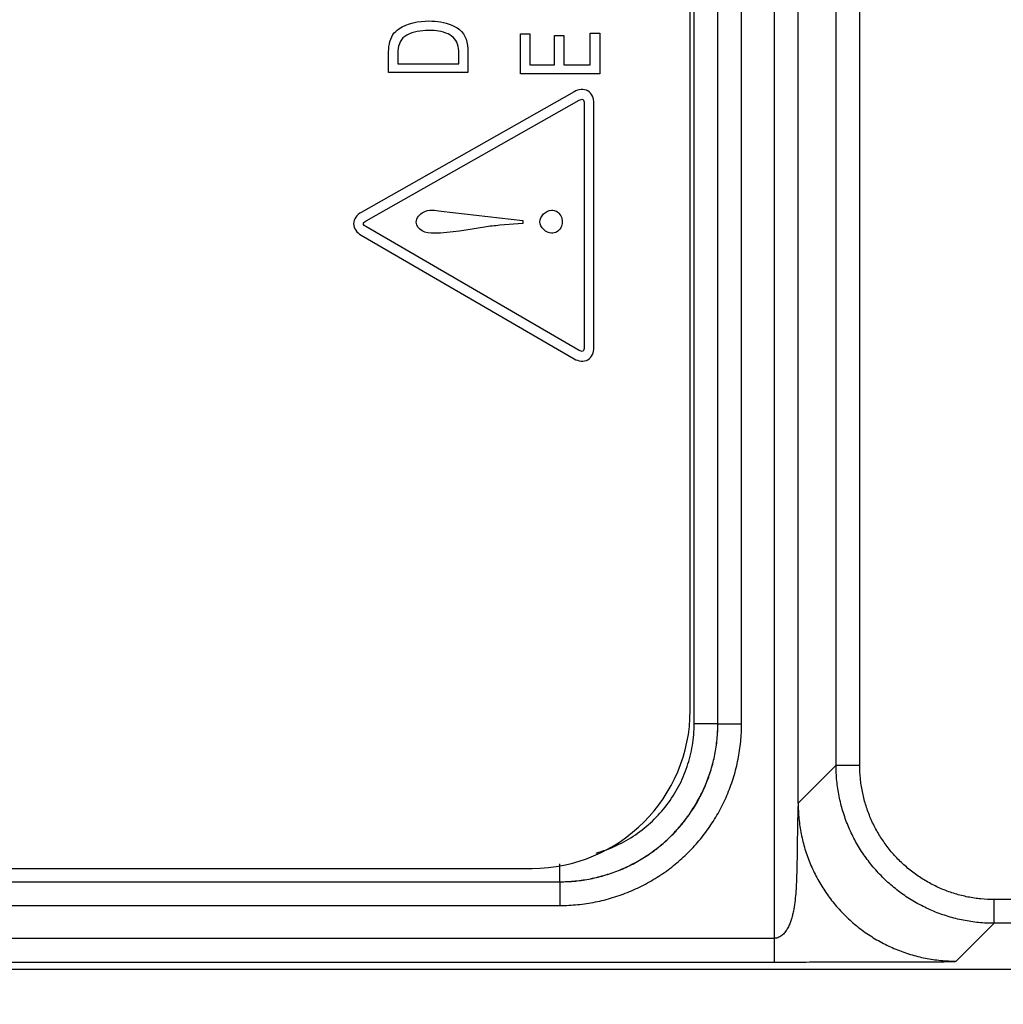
# Model space of a CAD drawing. Header units: inches. Extents: x 0 to 34, y 0 to 22.
# Tile 92 of 129: x 15.4 to 16, y 15.4 to 16. Entities that reach past the tile are written whole.
import ezdxf

# ---------------------------------------------------------------- set-up
doc = ezdxf.new("R2010")
doc.units = ezdxf.units.IN
doc.header["$LTSCALE"] = 1.87
doc.header["$MEASUREMENT"] = 0
doc.layers.get('0').update_dxf_attribs({"linetype": 'CONTINUOUS'})
doc.layers.add('02___PRT_ALL_AXES', color=7, linetype='CONTINUOUS')
doc.layers.add('DIMENSIONS', color=7, linetype='CONTINUOUS')
doc.styles.get("Standard").update_dxf_attribs({"font": 'txt', "width": 0.8})
doc.dimstyles.new('DIMSTYLE_3', dxfattribs={"dimtxt": 0.125, "dimasz": 0.18, "dimexe": 0.125, "dimexo": 0.0625, "dimgap": 0.03125, "dimtad": 0, "dimtih": 1, "dimtoh": 1, "dimzin": 0, "dimdsep": 46, "dimtxsty": 'STANDARD', "dimblk": '_FILLED', "dimblk1": '_FILLED', "dimblk2": '_FILLED', "dimcen": 0.09, "dimazin": 0, "dimtp": 0.01, "dimtm": 0.01, "dimtfac": 1, "dimtofl": 0, "dimtmove": 0, "dimatfit": 3, "dimldrblk": '_FILLED', "dimfxl": 1, "dimtolj": 1, "dimtzin": 0, "dimarcsym": 0})

# ---------------------------------------------------------------- blocks, each defined once
blk = doc.blocks.new('*D29')
at = {"layer": 'DIMENSIONS', "color": 2, "linetype": 'CONTINUOUS'}
blk.add_line((16.67092, 16.33208), (16.67092, 14.71701), dxfattribs=at)
at = {"layer": 'DIMENSIONS', "color": 2, "linetype": 'CONTINUOUS', "insert": (16.60842, 14.65451), "char_height": 0.125, "width": 1.425, "attachment_point": 3, "rotation": 90, "line_spacing_factor": 0.9}
blk.add_mtext('121.53{\\ftxt.shx;\\W1.000000;\\H0.125000; }[4.784]', dxfattribs=at)
blk = doc.blocks.new('_FILLED')
at = {"color": 0, "linetype": 'BYBLOCK'}
blk.add_solid([(0, 0), (-1, 0.1736), (-1, -0.1736)], dxfattribs=at)
blk = doc.blocks.new('*D30')
at = {"layer": 'DIMENSIONS', "color": 2, "linetype": 'CONTINUOUS'}
blk.add_line((17.19944, 16.53856), (17.19944, 14.71701), dxfattribs=at)
at = {"layer": 'DIMENSIONS', "color": 2, "linetype": 'CONTINUOUS', "insert": (17.13694, 14.65451), "char_height": 0.125, "width": 1.425, "attachment_point": 3, "rotation": 90, "line_spacing_factor": 0.9}
blk.add_mtext('134.95{\\ftxt.shx;\\W1.000000;\\H0.125000; }[5.313]', dxfattribs=at)
blk = doc.blocks.new('*D31')
at = {"layer": 'DIMENSIONS', "color": 2, "linetype": 'CONTINUOUS'}
blk.add_line((17.72592, 16.33208), (17.72592, 14.71701), dxfattribs=at)
at = {"layer": 'DIMENSIONS', "color": 2, "linetype": 'CONTINUOUS', "insert": (17.66342, 14.65451), "char_height": 0.125, "width": 1.425, "attachment_point": 3, "rotation": 90, "line_spacing_factor": 0.9}
blk.add_mtext('148.32{\\ftxt.shx;\\W1.000000;\\H0.125000; }[5.839]', dxfattribs=at)
blk = doc.blocks.new('*D32')
at = {"layer": 'DIMENSIONS', "color": 2, "linetype": 'CONTINUOUS'}
blk.add_line((18.78092, 16.33208), (18.78092, 14.71701), dxfattribs=at)
at = {"layer": 'DIMENSIONS', "color": 2, "linetype": 'CONTINUOUS', "insert": (18.71842, 14.65451), "char_height": 0.125, "width": 1.425, "attachment_point": 3, "rotation": 90, "line_spacing_factor": 0.9}
blk.add_mtext('175.12{\\ftxt.shx;\\W1.000000;\\H0.125000; }[6.894]', dxfattribs=at)
blk = doc.blocks.new('*D33')
at = {"layer": 'DIMENSIONS', "color": 2, "linetype": 'CONTINUOUS'}
blk.add_line((19.30894, 16.53856), (19.30894, 14.71701), dxfattribs=at)
at = {"layer": 'DIMENSIONS', "color": 2, "linetype": 'CONTINUOUS', "insert": (19.24644, 14.65451), "char_height": 0.125, "width": 1.425, "attachment_point": 3, "rotation": 90, "line_spacing_factor": 0.9}
blk.add_mtext('188.53{\\ftxt.shx;\\W1.000000;\\H0.125000; }[7.423]', dxfattribs=at)
blk = doc.blocks.new('*D34')
at = {"layer": 'DIMENSIONS', "color": 2, "linetype": 'CONTINUOUS'}
blk.add_line((19.83592, 16.33208), (19.83592, 14.71701), dxfattribs=at)
at = {"layer": 'DIMENSIONS', "color": 2, "linetype": 'CONTINUOUS', "insert": (19.77342, 14.65451), "char_height": 0.125, "width": 1.425, "attachment_point": 3, "rotation": 90, "line_spacing_factor": 0.9}
blk.add_mtext('201.92{\\ftxt.shx;\\W1.000000;\\H0.125000; }[7.949]', dxfattribs=at)
blk = doc.blocks.new('*D35')
at = {"layer": 'DIMENSIONS', "color": 2, "linetype": 'CONTINUOUS'}
blk.add_line((20.89089, 16.33212), (20.89089, 14.71701), dxfattribs=at)
at = {"layer": 'DIMENSIONS', "color": 2, "linetype": 'CONTINUOUS', "insert": (20.82839, 14.65451), "char_height": 0.125, "width": 1.425, "attachment_point": 3, "rotation": 90, "line_spacing_factor": 0.9}
blk.add_mtext('228.71{\\ftxt.shx;\\W1.000000;\\H0.125000; }[9.004]', dxfattribs=at)
blk = doc.blocks.new('*D36')
at = {"layer": 'DIMENSIONS', "color": 2, "linetype": 'CONTINUOUS'}
blk.add_line((21.94592, 16.33208), (21.94592, 14.71701), dxfattribs=at)
at = {"layer": 'DIMENSIONS', "color": 2, "linetype": 'CONTINUOUS', "insert": (21.88342, 14.65451), "char_height": 0.125, "width": 1.525, "attachment_point": 3, "rotation": 90, "line_spacing_factor": 0.9}
blk.add_mtext('255.51{\\ftxt.shx;\\W1.000000;\\H0.125000; }[10.059]', dxfattribs=at)
blk = doc.blocks.new('*D37')
at = {"layer": 'DIMENSIONS', "color": 2, "linetype": 'CONTINUOUS'}
blk.add_line((23.00092, 16.33208), (23.00092, 14.71701), dxfattribs=at)
at = {"layer": 'DIMENSIONS', "color": 2, "linetype": 'CONTINUOUS', "insert": (22.93842, 14.65451), "char_height": 0.125, "width": 1.525, "attachment_point": 3, "rotation": 90, "line_spacing_factor": 0.9}
blk.add_mtext('282.31{\\ftxt.shx;\\W1.000000;\\H0.125000; }[11.114]', dxfattribs=at)
blk = doc.blocks.new('*D38')
at = {"layer": 'DIMENSIONS', "color": 2, "linetype": 'CONTINUOUS'}
blk.add_line((23.52894, 16.53856), (23.52894, 14.71701), dxfattribs=at)
at = {"layer": 'DIMENSIONS', "color": 2, "linetype": 'CONTINUOUS', "insert": (23.46644, 14.65451), "char_height": 0.125, "width": 1.525, "attachment_point": 3, "rotation": 90, "line_spacing_factor": 0.9}
blk.add_mtext('295.72{\\ftxt.shx;\\W1.000000;\\H0.125000; }[11.643]', dxfattribs=at)
blk = doc.blocks.new('*D39')
at = {"layer": 'DIMENSIONS', "color": 2, "linetype": 'CONTINUOUS'}
blk.add_line((24.05592, 16.33208), (24.05592, 14.71701), dxfattribs=at)
at = {"layer": 'DIMENSIONS', "color": 2, "linetype": 'CONTINUOUS', "insert": (23.99342, 14.65451), "char_height": 0.125, "width": 1.525, "attachment_point": 3, "rotation": 90, "line_spacing_factor": 0.9}
blk.add_mtext('309.10{\\ftxt.shx;\\W1.000000;\\H0.125000; }[12.169]', dxfattribs=at)
blk = doc.blocks.new('*D40')
at = {"layer": 'DIMENSIONS', "color": 2, "linetype": 'CONTINUOUS'}
blk.add_line((24.82493, 15.44206), (24.82493, 14.71701), dxfattribs=at)
at = {"layer": 'DIMENSIONS', "color": 2, "linetype": 'CONTINUOUS', "insert": (24.76243, 14.65451), "char_height": 0.125, "width": 1.525, "attachment_point": 3, "rotation": 90, "line_spacing_factor": 0.9}
blk.add_mtext('328.64{\\ftxt.shx;\\W1.000000;\\H0.125000; }[12.938]', dxfattribs=at)
blk = doc.blocks.new('*D43')
at = {"layer": 'DIMENSIONS', "color": 2, "linetype": 'CONTINUOUS'}
blk.add_line((18.25363, 16.70727), (18.25363, 14.71701), dxfattribs=at)
at = {"layer": 'DIMENSIONS', "color": 2, "linetype": 'CONTINUOUS', "insert": (18.19113, 14.65451), "char_height": 0.125, "width": 1.425, "attachment_point": 3, "rotation": 90, "line_spacing_factor": 0.9}
blk.add_mtext('161.73{\\ftxt.shx;\\W1.000000;\\H0.125000; }[6.367]', dxfattribs=at)
blk = doc.blocks.new('*D44')
at = {"layer": 'DIMENSIONS', "color": 2, "linetype": 'CONTINUOUS'}
blk.add_line((17.96613, 16.99477), (11.19848, 16.99477), dxfattribs=at)
at = {"layer": 'DIMENSIONS', "color": 2, "linetype": 'CONTINUOUS', "insert": (11.13598, 17.05727), "char_height": 0.125, "width": 1.325, "attachment_point": 3, "line_spacing_factor": 0.9}
blk.add_mtext('40.39{\\ftxt.shx;\\W1.000000;\\H0.125000; }[1.590]', dxfattribs=at)

msp = doc.modelspace()

# ---------------------------------------------------------------- linework, layer by layer
at = {"color": 7, "linetype": 'CONTINUOUS'}
for p, q in [((15.88524, 15.40931), (15.88524, 18.9278)), ((15.90024, 15.50981), (15.90024, 18.8273)), ((15.92421, 15.53379), (15.92421, 18.80333)), ((15.93921, 15.53379), (15.93921, 18.80333)), ((15.83445, 15.56005), (15.83445, 18.77707)), ((15.84944, 15.56005), (15.84944, 18.77707)), ((15.84948, 15.56002), (15.84948, 18.7771)), ((15.86447, 15.56002), (15.86447, 18.7771)), ((15.84944, 15.56005), (15.83445, 15.56005)), ((15.84948, 15.56002), (15.84944, 15.56005)), ((15.84948, 15.56002), (15.86447, 15.56002)), ((15.90024, 15.50981), (15.92421, 15.53379)), ((15.92421, 15.53379), (15.93921, 15.53379)), ((15.7495, 15.46011), (15.7495, 15.47134)), ((13.12024, 15.46008), (15.74954, 15.46008)), ((13.12027, 15.46011), (15.7495, 15.46011)), ((15.74954, 15.46008), (15.7495, 15.46011)), ((15.74954, 15.46008), (15.74954, 15.44509)), ((13.12024, 15.44509), (15.74954, 15.44509)), ((16.0242, 15.4338), (16.0242, 15.4488)), ((16.31695, 15.4488), (16.0242, 15.4488)), ((16.00023, 15.40983), (16.0242, 15.4338)), ((16.31695, 15.4338), (16.0242, 15.4338)), ((13.06952, 15.42431), (15.88524, 15.42431)), ((13.06952, 15.40931), (15.88524, 15.40931)), ((24.72495, 15.40458), (13.0527, 15.40458))]:
    msp.add_line(p, q, dxfattribs=at)
at = {"color": 40, "linetype": 'CONTINUOUS'}
for p, q in [((15.72454, 15.97135), (15.72454, 15.9965)), ((15.72454, 15.9965), (15.73045, 15.9965)), ((15.73045, 15.9965), (15.73045, 15.97691)), ((15.74609, 15.97691), (15.74609, 15.99556)), ((15.74609, 15.99556), (15.75193, 15.99556)), ((15.75193, 15.99556), (15.75193, 15.97691)), ((15.76862, 15.97691), (15.76862, 15.99696)), ((15.76862, 15.99696), (15.77473, 15.99696)), ((15.77473, 15.99696), (15.77473, 15.97135)), ((15.6412, 15.97201), (15.6412, 15.98362)), ((15.64698, 15.98423), (15.64698, 15.97756)), ((15.68569, 15.97756), (15.68569, 15.98301)), ((15.6914, 15.98328), (15.6914, 15.97201)), ((15.64698, 15.97756), (15.68569, 15.97756)), ((15.73045, 15.97691), (15.74609, 15.97691)), ((15.75193, 15.97691), (15.76862, 15.97691)), ((15.6914, 15.97201), (15.6412, 15.97201)), ((15.77473, 15.97135), (15.72454, 15.97135)), ((15.75859, 15.95997), (15.62383, 15.88361)), ((15.62692, 15.87816), (15.76169, 15.95455)), ((15.76486, 15.95273), (15.76486, 15.79805)), ((15.7711, 15.79805), (15.7711, 15.95273)), ((15.67442, 15.88445), (15.72615, 15.87838)), ((15.76174, 15.79629), (15.62689, 15.87463)), ((15.72615, 15.87664), (15.71156, 15.87542)), ((15.72615, 15.87838), (15.72615, 15.87664)), ((15.62375, 15.86926), (15.75862, 15.79092))]:
    msp.add_line(p, q, dxfattribs=at)
for points in [[(15.64774, 15.99978), (15.65315, 16.00345), (15.66018, 16.00471), (15.66672, 16.00471)], [(15.65136, 15.99489), (15.64824, 15.99265), (15.64698, 15.98807), (15.64698, 15.98423)], [(15.68569, 15.98301), (15.68569, 15.98663), (15.68539, 15.99087), (15.68291, 15.99351)], [(15.68729, 15.99806), (15.69098, 15.99451), (15.6914, 15.98839), (15.6914, 15.98328)], [(15.76725, 15.96046), (15.76475, 15.96191), (15.76111, 15.9614), (15.75859, 15.95997)], [(15.76169, 15.95455), (15.7624, 15.95496), (15.76338, 15.95545), (15.7641, 15.95506)], [(15.7641, 15.95506), (15.76482, 15.95468), (15.76486, 15.95355), (15.76486, 15.95273)], [(15.7711, 15.95273), (15.7711, 15.95561), (15.76973, 15.959), (15.76725, 15.96046)], [(15.62383, 15.88361), (15.62132, 15.88219), (15.619, 15.87933), (15.619, 15.87645)], [(15.73692, 15.87759), (15.73692, 15.88105), (15.74075, 15.885), (15.74422, 15.885)], [(15.619, 15.87642), (15.619, 15.87356), (15.62126, 15.87068), (15.62375, 15.86926)], [(15.62524, 15.8764), (15.62524, 15.87721), (15.6262, 15.87778), (15.62692, 15.87816)], [(15.62689, 15.87463), (15.62619, 15.87503), (15.62524, 15.87559), (15.62524, 15.8764)], [(15.74422, 15.87046), (15.74082, 15.87046), (15.73692, 15.87419), (15.73692, 15.87759)], [(15.76413, 15.79575), (15.76341, 15.79536), (15.76245, 15.79589), (15.76174, 15.79629)], [(15.76486, 15.79805), (15.76486, 15.79725), (15.76482, 15.79617), (15.76413, 15.79575)], [(15.76725, 15.79035), (15.76973, 15.79179), (15.7711, 15.79518), (15.7711, 15.79805)], [(15.75862, 15.79092), (15.76111, 15.78947), (15.76475, 15.78891), (15.76725, 15.79035)]]:
    msp.add_open_spline(points, degree=3, dxfattribs=at)
for points, knots in [([(15.66672, 16.00471), (15.66918, 16.00471), (15.67641, 16.00417), (15.68387, 16.00148), (15.68729, 15.99806)], [0, 0, 0, 0, 0.337094, 1, 1, 1, 1]), ([(15.6412, 15.98362), (15.6412, 15.98789), (15.64168, 15.99458), (15.6463, 15.99879), (15.64774, 15.99978)], [0, 0, 0, 0, 0.709325, 1, 1, 1, 1]), ([(15.667, 15.99877), (15.66617, 15.99877), (15.66081, 15.99859), (15.65505, 15.99757), (15.65136, 15.99489)], [0, 0, 0, 0, 0.154973, 1, 1, 1, 1]), ([(15.68291, 15.99351), (15.68176, 15.99474), (15.67696, 15.99808), (15.67101, 15.99877), (15.667, 15.99877)], [0, 0, 0, 0, 0.296064, 1, 1, 1, 1]), ([(15.65866, 15.87745), (15.65866, 15.88007), (15.66386, 15.88615), (15.67071, 15.88491), (15.67442, 15.88445)], [0, 0, 0, 0, 0.411168, 1, 1, 1, 1]), ([(15.74422, 15.885), (15.74528, 15.885), (15.74902, 15.88431), (15.75108, 15.88015), (15.75108, 15.87759)], [0, 0, 0, 0, 0.294122, 1, 1, 1, 1]), ([(15.67, 15.87046), (15.6674, 15.87046), (15.66233, 15.87056), (15.65866, 15.87523), (15.65866, 15.87745)], [0, 0, 0, 0, 0.538457, 1, 1, 1, 1]), ([(15.71156, 15.87542), (15.70834, 15.87515), (15.69449, 15.8735), (15.68072, 15.87046), (15.67, 15.87046)], [0, 0, 0, 0, 0.231403, 1, 1, 1, 1]), ([(15.75108, 15.87759), (15.75108, 15.87513), (15.74901, 15.87107), (15.74532, 15.87046), (15.74422, 15.87046)], [0, 0, 0, 0, 0.689941, 1, 1, 1, 1])]:
    msp.add_open_spline(points, degree=3, knots=knots, dxfattribs=at)
at = {"color": 7, "linetype": 'CONTINUOUS'}
for points, knots in [([(15.7495, 15.46011), (15.75277, 15.46011), (15.75931, 15.46044), (15.76903, 15.46188), (15.77856, 15.46427), (15.78781, 15.46757), (15.79669, 15.47177), (15.80511, 15.47682), (15.81301, 15.48268), (15.82028, 15.48927), (15.82688, 15.49655), (15.83273, 15.50444), (15.83778, 15.51287), (15.84198, 15.52175), (15.84529, 15.531), (15.84768, 15.54053), (15.84912, 15.55024), (15.84944, 15.55678), (15.84944, 15.56005)], [0, 0, 0, 0, 0.0625, 0.124999, 0.187499, 0.249999, 0.312499, 0.374999, 0.437499, 0.499999, 0.5625, 0.625, 0.6875, 0.75, 0.8125, 0.875, 0.9375, 1, 1, 1, 1]), ([(15.74954, 15.44509), (15.7533, 15.44509), (15.76082, 15.44546), (15.772, 15.44711), (15.78296, 15.44986), (15.7936, 15.45366), (15.80381, 15.45849), (15.8135, 15.46429), (15.82257, 15.47102), (15.83095, 15.47861), (15.83853, 15.48698), (15.84526, 15.49606), (15.85107, 15.50575), (15.8559, 15.51596), (15.8597, 15.5266), (15.86244, 15.53756), (15.8641, 15.54873), (15.86447, 15.55626), (15.86447, 15.56002)], [0, 0, 0, 0, 0.062501, 0.125, 0.1875, 0.25, 0.312499, 0.374999, 0.437499, 0.499998, 0.562498, 0.624998, 0.687498, 0.749997, 0.812497, 0.874998, 0.937498, 1, 1, 1, 1]), ([(15.74954, 15.46008), (15.75281, 15.46008), (15.75935, 15.4604), (15.76907, 15.46184), (15.7786, 15.46422), (15.78785, 15.46753), (15.79674, 15.47172), (15.80516, 15.47677), (15.81306, 15.48262), (15.82034, 15.48922), (15.82693, 15.4965), (15.83278, 15.50439), (15.83783, 15.51282), (15.84203, 15.5217), (15.84534, 15.53095), (15.84772, 15.54049), (15.84916, 15.5502), (15.84948, 15.55675), (15.84948, 15.56002)], [0, 0, 0, 0, 0.0625, 0.124999, 0.187499, 0.249999, 0.312499, 0.374998, 0.437498, 0.499998, 0.562498, 0.624998, 0.687498, 0.749998, 0.812498, 0.874998, 0.937499, 1, 1, 1, 1]), ([(15.77242, 15.47825), (15.77684, 15.47949), (15.78549, 15.48269), (15.79751, 15.48951), (15.80828, 15.49819), (15.81749, 15.50849), (15.82493, 15.52015), (15.83038, 15.53286), (15.83371, 15.54627), (15.83445, 15.55547), (15.83445, 15.56005)], [0, 0, 0, 0, 0.125, 0.25, 0.374999, 0.499999, 0.624998, 0.749998, 0.874998, 1, 1, 1, 1]), ([(16.0242, 15.4338), (16.02093, 15.4338), (16.01438, 15.43412), (16.00466, 15.43557), (15.99513, 15.43795), (15.98587, 15.44126), (15.97699, 15.44547), (15.96856, 15.45052), (15.96067, 15.45637), (15.95339, 15.46297), (15.94679, 15.47026), (15.94093, 15.47815), (15.93588, 15.48658), (15.93168, 15.49546), (15.92837, 15.50472), (15.92598, 15.51425), (15.92454, 15.52397), (15.92421, 15.53052), (15.92421, 15.53379)], [0, 0, 0, 0, 0.0625, 0.125, 0.1875, 0.25, 0.3125, 0.374999, 0.437499, 0.499999, 0.562499, 0.624999, 0.687499, 0.749999, 0.812499, 0.874999, 0.9375, 1, 1, 1, 1]), ([(16.0242, 15.4488), (16.02142, 15.4488), (16.01585, 15.44907), (16.00759, 15.4503), (15.99949, 15.45233), (15.99162, 15.45514), (15.98407, 15.45871), (15.97691, 15.46301), (15.9702, 15.46798), (15.96401, 15.47359), (15.9584, 15.47978), (15.95342, 15.48649), (15.94912, 15.49366), (15.94555, 15.50121), (15.94274, 15.50908), (15.94071, 15.51718), (15.93948, 15.52544), (15.93921, 15.53101), (15.93921, 15.53379)], [0, 0, 0, 0, 0.0625, 0.125, 0.1875, 0.25, 0.3125, 0.375, 0.4375, 0.499999, 0.562499, 0.624999, 0.687499, 0.749999, 0.812499, 0.874999, 0.9375, 1, 1, 1, 1]), ([(15.90024, 15.50981), (15.90024, 15.5098), (15.90024, 15.50976), (15.90023, 15.50968), (15.90022, 15.50957), (15.90022, 15.50939), (15.9002, 15.50915), (15.90019, 15.50884), (15.90017, 15.50852), (15.90016, 15.50807), (15.90013, 15.5075), (15.90011, 15.5068), (15.90007, 15.50587), (15.90003, 15.50468), (15.89999, 15.50325), (15.89995, 15.50182), (15.89992, 15.50038), (15.89987, 15.49845), (15.89982, 15.49605), (15.89977, 15.49315), (15.89973, 15.49026), (15.89969, 15.48736), (15.89965, 15.48446), (15.8996, 15.4806), (15.89954, 15.47577), (15.89945, 15.46997), (15.89931, 15.46419), (15.89908, 15.45842), (15.89873, 15.45269), (15.89816, 15.44702), (15.89744, 15.44235), (15.89662, 15.4387), (15.89587, 15.43602), (15.89493, 15.4334), (15.89376, 15.43089), (15.8923, 15.42854), (15.89075, 15.42679), (15.88928, 15.42563), (15.88805, 15.42492), (15.88669, 15.42444), (15.88573, 15.42431), (15.88524, 15.42431)], [0, 0, 0, 0, 0.00051, 0.001434, 0.002649, 0.004059, 0.00723, 0.010668, 0.014255, 0.017935, 0.025463, 0.033126, 0.040869, 0.056497, 0.072238, 0.088043, 0.10389, 0.119765, 0.151571, 0.183421, 0.215297, 0.247188, 0.279088, 0.310992, 0.374799, 0.43858, 0.502284, 0.565822, 0.629057, 0.691823, 0.753967, 0.784782, 0.815419, 0.845897, 0.876267, 0.906635, 0.937195, 0.952665, 0.968295, 0.984092, 1, 1, 1, 1]), ([(15.90024, 15.50981), (15.90024, 15.50654), (15.90057, 15.5), (15.90201, 15.49028), (15.9044, 15.48075), (15.90771, 15.4715), (15.91192, 15.46261), (15.91697, 15.45419), (15.92282, 15.44629), (15.92942, 15.43901), (15.9367, 15.43241), (15.9446, 15.42656), (15.95303, 15.4215), (15.96191, 15.4173), (15.97116, 15.41399), (15.98069, 15.4116), (15.99041, 15.41015), (15.99696, 15.40983), (16.00023, 15.40983)], [0, 0, 0, 0, 0.062495, 0.124992, 0.18749, 0.24999, 0.312491, 0.374994, 0.437497, 0.5, 0.562503, 0.625006, 0.687509, 0.75001, 0.81251, 0.875008, 0.937505, 1, 1, 1, 1]), ([(15.88524, 15.40931), (15.88793, 15.40931), (15.8933, 15.40931), (15.90135, 15.40931), (15.90939, 15.40932), (15.91739, 15.40933), (15.92534, 15.40936), (15.93327, 15.40938), (15.94122, 15.40941), (15.94922, 15.40942), (15.95591, 15.40943), (15.96128, 15.40942), (15.96531, 15.40942), (15.96933, 15.40942), (15.97336, 15.40942), (15.97737, 15.40942), (15.98134, 15.40943), (15.98519, 15.40945), (15.98829, 15.40947), (15.99063, 15.4095), (15.99223, 15.40952), (15.99372, 15.40954), (15.99506, 15.40957), (15.99625, 15.40959), (15.99728, 15.40962), (15.99816, 15.40965), (15.99879, 15.40968), (15.99921, 15.40971), (15.99946, 15.40972), (15.99968, 15.40974), (15.99986, 15.40976), (16, 15.40977), (16.00011, 15.40979), (16.00018, 15.40981), (16.00021, 15.40982), (16.00022, 15.40983), (16.00023, 15.40983)], [0, 0, 0, 0, 0.070027, 0.14009, 0.210062, 0.27968, 0.348776, 0.417574, 0.486572, 0.556186, 0.626207, 0.66122, 0.696217, 0.731218, 0.766245, 0.801228, 0.835914, 0.869746, 0.901775, 0.916725, 0.930741, 0.943669, 0.955377, 0.96577, 0.974782, 0.982387, 0.988584, 0.991161, 0.993395, 0.995293, 0.996861, 0.998106, 0.999035, 0.99966, 0.999863, 1, 1, 1, 1])]:
    msp.add_open_spline(points, degree=3, knots=knots, dxfattribs=at)
at = {"layer": '02___PRT_ALL_AXES', "color": 7, "linetype": 'CONTINUOUS'}
for p, q in [((15.83195, 15.56856), (15.83195, 18.76856)), ((13.11195, 15.46856), (15.73195, 15.46856))]:
    msp.add_line(p, q, dxfattribs=at)
msp.add_arc((15.73195, 15.56856), 0.1, 270, 360, dxfattribs=at)

# ---------------------------------------------------------------- dimensions: what is measured, and where the dimension line sits
at = {"layer": 'DIMENSIONS', "color": 2, "linetype": 'CONTINUOUS'}
for feature_location, offset, dtype, origin, picture, middle in [((17.96613, 16.99477), (-6.76765, 0), 0, (18.02863, 15.40458), '*D44', (10.47348, 16.99477)), ((18.25363, 16.70727), (0, -1.99027), 1, (11.88644, 16.76977), '*D43', (18.25363, 13.94201)), ((17.19944, 16.53856), (0, -1.82155), 1, (11.88644, 16.60106), '*D30', (17.19944, 13.94201)), ((19.30894, 16.53856), (0, -1.82155), 1, (11.88644, 16.60106), '*D33', (19.30894, 13.94201)), ((23.52894, 16.53856), (0, -1.82155), 1, (11.88644, 16.60106), '*D38', (23.52894, 13.89201)), ((20.89089, 16.33212), (0, -1.61512), 1, (11.88644, 16.39462), '*D35', (20.89089, 13.94201)), ((16.67092, 16.33208), (0, -1.61507), 1, (11.88644, 16.39458), '*D29', (16.67092, 13.94201)), ((17.72592, 16.33208), (0, -1.61507), 1, (11.88644, 16.39458), '*D31', (17.72592, 13.94201)), ((18.78092, 16.33208), (0, -1.61507), 1, (11.88644, 16.39458), '*D32', (18.78092, 13.94201)), ((19.83592, 16.33208), (0, -1.61507), 1, (11.88644, 16.39458), '*D34', (19.83592, 13.94201)), ((21.94592, 16.33208), (0, -1.61507), 1, (11.88644, 16.39458), '*D36', (21.94592, 13.89201)), ((23.00092, 16.33208), (0, -1.61507), 1, (11.88644, 16.39458), '*D37', (23.00092, 13.89201)), ((24.05592, 16.33208), (0, -1.61507), 1, (11.88644, 16.39458), '*D39', (24.05592, 13.89201)), ((24.82493, 15.44206), (0, -0.72506), 1, (11.88644, 15.50456), '*D40', (24.82493, 13.89201))]:
    dim = msp.add_ordinate_dim(feature_location=feature_location, offset=offset, dtype=dtype, origin=origin, dimstyle='DIMSTYLE_3', dxfattribs=at)
    dim.commit()
    dim.dimension.update_dxf_attribs({"geometry": picture, "text_midpoint": middle})

doc.saveas('drawing.dxf')
